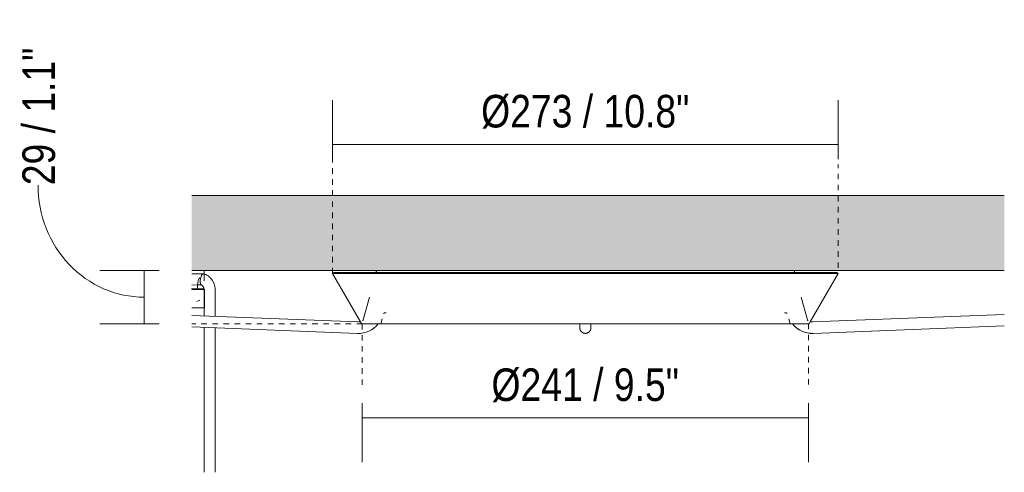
# Model space of a CAD drawing. Header units: millimetres. Extents: x 5395 to 9802, y 581 to 7363.
# Tile 10 of 12: x 8646 to 9178, y 1891 to 2136. Entities that reach past the tile are written whole.
import ezdxf

# ---------------------------------------------------------------- set-up
doc = ezdxf.new("R2010")
doc.units = ezdxf.units.MM
doc.linetypes.add('Dash', pattern=[6, 3, -3])
for name, color, linetype, lineweight in [('Cotas', 7, 'Continuous', 9), ('Cotas-8', 7, 'Continuous', 9), ('Lighthing Fixture Detail Wide Black', 7, 'Continuous', 20), ('Luminarias', 7, 'Continuous', 20), ('Techos', 7, 'Continuous', 9)]:
    doc.layers.add(name, color=color, linetype=linetype, lineweight=lineweight)
doc.layers.add('Lighthing Fixture Dim Grey Dash', color=7, linetype='Dash', lineweight=9, true_color=0xd2d2d2)
doc.styles.add('Arial Narrow_3', font='ARIALN.TTF', dxfattribs={"height": 17.6})
doc.dimstyles.new('FARO_-_2_2mm_Arial_Narrow_mm_Inch_Left_1', dxfattribs={"dimscale": 304.8, "dimtxt": 18.012385, "dimasz": 0, "dimexe": 0.07874, "dimexo": 0.0625, "dimgap": 0.013123, "dimtad": 1, "dimdec": 0, "dimzin": 0, "dimdsep": 46, "dimtxsty": 'Arial Narrow_3', "dimblk1": 'NONE', "dimblk2": 'NONE', "dimsah": 1, "dimcen": 0.09, "dimadec": 0, "dimazin": 0, "dimtfac": 1, "dimtdec": 4, "dimtix": 1, "dimtmove": 1, "dimatfit": 3, "dimfxl": 0.026247, "dimfxlon": 1, "dimtvp": 1, "dimtolj": 1, "dimtzin": 0, "dimarcsym": 2})
doc.dimstyles.new('FARO_-_2_2mm_Arial_Narrow_mm_Inch_Right_1', dxfattribs={"dimscale": 304.8, "dimtxt": 18.012385, "dimasz": 0, "dimexe": 0.07874, "dimexo": 0.0625, "dimgap": 0.013123, "dimtad": 1, "dimdec": 0, "dimzin": 0, "dimdsep": 46, "dimtxsty": 'Arial Narrow_3', "dimblk1": 'NONE', "dimblk2": 'NONE', "dimsah": 1, "dimcen": 0.09, "dimadec": 0, "dimazin": 0, "dimtfac": 1, "dimtdec": 4, "dimtix": 1, "dimtmove": 0, "dimatfit": 3, "dimfxl": 0.026247, "dimfxlon": 1, "dimtvp": 1, "dimtolj": 1, "dimtzin": 0, "dimarcsym": 2})

# ---------------------------------------------------------------- blocks, each defined once
blk = doc.blocks.new('64255-124-5L - 64314-44-5L SAMBA Black_ribbon beige pendant lamp ø450-5L-802894-Alzado_PDF FLORON')
at = {"layer": 'Luminarias', "lineweight": 9}
for p, q in [((7350.18, 1998.21), (7345.07, 1998.1)), ((7345.11, 2000), (7350.94, 2000)), ((7351.4, 1998.21), (7350.18, 1998.21)), ((7350.94, 2000), (7351.77, 2000)), ((7351.77, 1994.41), (7351.77, 2000)), ((7348.29, 1990), (7348.29, 1992.66)), ((7350.18, 1992.21), (7350.45, 1992.21)), ((7348.29, 1990), (7345.01, 1990)), ((7348.45, 1990), (7348.45, 1989.77)), ((7351.64, 1990), (7348.45, 1990)), ((7351.76, 1989.48), (7351.76, 1983.84)), ((7352.06, 1979.77), (7352.06, 1989.27)), ((7357.76, 1983.84), (7357.76, 1989.48)), ((7345.11, 1979.77), (7351.21, 1979.77)), ((7347.9, 1983.28), (7349.55, 1983.84)), ((7351.21, 1979.77), (7351.91, 1979.77)), ((7351.76, 1983.84), (7351.76, 1975.45)), ((7357.76, 1975.21), (7357.76, 1983.84)), ((7351.76, 1969.22), (7351.76, 1890.78)), ((7357.76, 1890.78), (7357.76, 1968.98))]:
    blk.add_line(p, q, dxfattribs=at)
at = {"layer": 'Luminarias', "lineweight": 9, "flags": 128}
for points in [[(7357.76, 1989.48), (7357.76, 1989.84), (7357.74, 1990.19), (7357.7, 1990.54), (7357.66, 1990.89), (7357.6, 1991.23), (7357.53, 1991.58), (7357.45, 1991.92), (7357.35, 1992.26), (7357.24, 1992.59), (7357.12, 1992.92), (7356.99, 1993.25), (7356.84, 1993.57), (7356.69, 1993.88), (7356.52, 1994.19), (7356.34, 1994.49), (7356.14, 1994.78), (7355.94, 1995.07), (7355.72, 1995.35), (7355.5, 1995.62), (7355.26, 1995.88), (7355.02, 1996.13), (7354.76, 1996.37), (7354.5, 1996.6), (7354.22, 1996.82), (7353.94, 1997.02), (7353.64, 1997.22), (7353.34, 1997.4), (7353.04, 1997.57), (7352.72, 1997.73), (7352.4, 1997.88), (7352.07, 1998.01), (7351.74, 1998.12), (7351.53, 1998.19)], [(7345.07, 1992.08), (7348.52, 1992.2), (7350.18, 1992.21)], [(7350.24, 1992.27), (7350.32, 1992.22), (7350.41, 1992.17), (7350.5, 1992.11), (7350.58, 1992.05), (7350.66, 1991.98), (7350.74, 1991.91), (7350.82, 1991.84), (7350.9, 1991.76), (7350.98, 1991.67), (7351.05, 1991.59), (7351.12, 1991.49), (7351.19, 1991.4), (7351.25, 1991.3), (7351.32, 1991.2), (7351.37, 1991.09), (7351.43, 1990.98), (7351.48, 1990.87), (7351.53, 1990.75), (7351.57, 1990.63), (7351.61, 1990.51), (7351.65, 1990.39), (7351.68, 1990.26), (7351.7, 1990.14), (7351.72, 1990.01), (7351.74, 1989.88), (7351.75, 1989.75), (7351.76, 1989.62), (7351.76, 1989.48)], [(7350.75, 1989.77), (7350.58, 1989.77), (7350.4, 1989.77), (7350.21, 1989.77), (7350.01, 1989.77), (7349.79, 1989.77), (7349.56, 1989.77), (7349.32, 1989.77), (7349.06, 1989.77), (7348.79, 1989.77), (7348.52, 1989.77), (7348.23, 1989.77), (7347.93, 1989.77), (7347.62, 1989.77), (7347.3, 1989.77), (7346.97, 1989.77), (7346.64, 1989.77), (7346.29, 1989.77), (7345.94, 1989.77), (7345.59, 1989.77), (7345.22, 1989.77), (7345.07, 1989.77)], [(7350.58, 1989.77), (7350.74, 1989.77), (7350.89, 1989.77), (7351.03, 1989.77), (7351.15, 1989.77), (7351.25, 1989.77), (7351.34, 1989.77), (7351.41, 1989.77), (7351.47, 1989.77), (7351.52, 1989.77), (7351.55, 1989.77), (7351.56, 1989.77), (7351.56, 1989.77)], [(7351.56, 1989.77), (7351.55, 1989.77), (7351.53, 1989.77), (7351.49, 1989.77), (7351.43, 1989.77), (7351.36, 1989.77), (7351.28, 1989.77), (7351.18, 1989.77), (7351.06, 1989.77), (7350.93, 1989.77), (7350.79, 1989.77), (7350.75, 1989.77)], [(7351.56, 1989.77), (7351.58, 1989.77), (7351.6, 1989.77), (7351.62, 1989.77), (7351.64, 1989.77), (7351.66, 1989.76), (7351.68, 1989.76), (7351.7, 1989.75), (7351.72, 1989.75), (7351.74, 1989.74), (7351.75, 1989.73), (7351.77, 1989.73), (7351.79, 1989.72), (7351.81, 1989.71), (7351.83, 1989.7), (7351.84, 1989.69), (7351.86, 1989.67), (7351.88, 1989.66), (7351.89, 1989.65), (7351.91, 1989.64), (7351.92, 1989.62), (7351.93, 1989.61), (7351.95, 1989.59), (7351.96, 1989.58), (7351.97, 1989.56), (7351.98, 1989.54), (7351.99, 1989.52), (7352, 1989.51), (7352.01, 1989.49), (7352.02, 1989.47), (7352.03, 1989.45), (7352.04, 1989.43), (7352.04, 1989.41), (7352.05, 1989.39), (7352.05, 1989.38), (7352.06, 1989.36), (7352.06, 1989.34), (7352.06, 1989.32), (7352.06, 1989.3), (7352.06, 1989.27), (7352.06, 1989.27)]]:
    blk.add_lwpolyline(points, dxfattribs=at)
at = {"layer": 'Luminarias', "lineweight": 9}
for points, knots in [([(7348.29, 1992.66), (7348.29, 1993), (7348.35, 1993.65), (7348.69, 1994.82), (7349.11, 1995.54), (7349.39, 1995.92)], [0, 0, 0, 0, 0.1428571, 0.2857143, 0.5380217, 0.5380217, 0.5380217, 0.5380217]), ([(7351.4, 1998.21), (7351.19, 1998.21), (7350.73, 1997.92), (7350.19, 1996.89), (7349.86, 1995.73), (7349.73, 1994.85), (7349.69, 1994.18), (7349.7, 1993.7), (7349.74, 1993.28), (7349.82, 1992.91), (7349.93, 1992.61), (7350.02, 1992.46), (7350.08, 1992.4)], [-1, -1, -1, -1, -0.8333333, -0.6666667, -0.5555556, -0.4444444, -0.3888889, -0.3333333, -0.2777778, -0.2222222, -0.1666667, -0.1111111, -0.1111111, -0.1111111, -0.1111111])]:
    blk.add_open_spline(points, degree=3, knots=knots, dxfattribs=at)
blk.add_open_spline([(7351.4, 1998.21), (7351.54, 1998.21), (7351.67, 1998.15), (7351.78, 1998.03)], degree=3, dxfattribs=at)
blk = doc.blocks.new('64314-1 cable   _Suspended_tensor - 64314 MAMBO_CONGA_SAMBA Black structure pendant lamp with tensioner-568983-Alzado_PDF FLORON')
at = {"layer": 'Luminarias'}
for p, q in [((7422.01, 1998.89), (7421.15, 1998.39)), ((7421.15, 1998.39), (7436.27, 1972.21)), ((7421.15, 1998.39), (7421.47, 1998.39)), ((7422.01, 1998.89), (7422.36, 1998.89)), ((7422.11, 1998.39), (7423.04, 1998.39)), ((7422.97, 1998.89), (7423.89, 1998.89)), ((7424.27, 1998.39), (7425.8, 1998.39)), ((7425.12, 1998.89), (7426.64, 1998.89)), ((7427.64, 1998.39), (7429.77, 1998.39)), ((7428.46, 1998.89), (7430.58, 1998.89)), ((7432.18, 1998.39), (7434.89, 1998.39)), ((7432.98, 1998.89), (7435.67, 1998.89)), ((7437.87, 1998.39), (7441.05, 1998.39)), ((7438.63, 1998.89), (7441.86, 1998.89)), ((7444.47, 1998.39), (7448.41, 1998.39)), ((7444.83, 1999.42), (7444.69, 1998.89)), ((7445.35, 1998.89), (7449.11, 1998.89)), ((7452.43, 1998.39), (7456.5, 1998.39)), ((7453.06, 1998.89), (7457.34, 1998.89)), ((7453.93, 1999), (7453.94, 1998.89)), ((7461.64, 1998.89), (7466.79, 1998.89)), ((7461.66, 1998.39), (7465.89, 1998.39)), ((7470.22, 1998.39), (7475.4, 1998.39)), ((7471.96, 1998.89), (7477.09, 1998.89)), ((7480.52, 1998.39), (7487.4, 1998.39)), ((7482.26, 1998.89), (7487.4, 1998.89)), ((7492.55, 1998.89), (7497.72, 1998.89)), ((7492.56, 1998.39), (7497.71, 1998.39)), ((7504.58, 1998.89), (7509.73, 1998.89)), ((7504.58, 1998.39), (7509.73, 1998.39)), ((7516.59, 1998.89), (7523.46, 1998.89)), ((7516.6, 1998.39), (7521.75, 1998.39)), ((7528.61, 1998.89), (7535.48, 1998.89)), ((7528.61, 1998.39), (7535.48, 1998.39)), ((7540.63, 1998.39), (7547.51, 1998.39)), ((7542.35, 1998.89), (7547.51, 1998.89)), ((7554.37, 1998.89), (7557.84, 1998.89)), ((7554.37, 1998.39), (7557.84, 1998.39)), ((7557.84, 1998.89), (7561.24, 1998.89)), ((7557.84, 1998.39), (7561.24, 1998.39)), ((7568.1, 1998.89), (7574.98, 1998.89)), ((7568.1, 1998.39), (7574.98, 1998.39)), ((7580.13, 1998.89), (7587, 1998.89)), ((7580.13, 1998.39), (7587, 1998.39)), ((7592.15, 1998.89), (7599.02, 1998.89)), ((7593.86, 1998.39), (7599.01, 1998.39)), ((7605.88, 1998.89), (7611.03, 1998.89)), ((7605.88, 1998.39), (7611.03, 1998.39)), ((7617.89, 1998.89), (7623.06, 1998.89)), ((7617.9, 1998.39), (7623.05, 1998.39)), ((7628.21, 1998.89), (7633.35, 1998.89)), ((7628.98, 1998.39), (7635.08, 1998.39)), ((7639.24, 1998.89), (7644.32, 1998.89)), ((7640.21, 1998.39), (7645.39, 1998.39)), ((7648.82, 1998.89), (7653.97, 1998.89)), ((7649.79, 1998.39), (7654.5, 1998.39)), ((7658.34, 1998.89), (7662.55, 1998.89)), ((7659.11, 1998.39), (7663.25, 1998.39)), ((7661.73, 1998.89), (7661.75, 1999)), ((7666.57, 1998.89), (7670.33, 1998.89)), ((7667.27, 1998.39), (7671.14, 1998.39)), ((7670.99, 1998.89), (7670.85, 1999.42)), ((7673.82, 1998.89), (7677.05, 1998.89)), ((7674.57, 1998.39), (7677.81, 1998.39)), ((7679.41, 1972.21), (7694.53, 1998.39)), ((7680.01, 1998.89), (7682.7, 1998.89)), ((7680.79, 1998.39), (7683.5, 1998.39)), ((7685.1, 1998.89), (7687.22, 1998.89)), ((7685.91, 1998.39), (7688.04, 1998.39)), ((7689.04, 1998.89), (7690.56, 1998.89)), ((7689.88, 1998.39), (7691.41, 1998.39)), ((7691.79, 1998.89), (7692.71, 1998.89)), ((7692.64, 1998.39), (7693.57, 1998.39)), ((7693.32, 1998.89), (7693.67, 1998.89)), ((7694.53, 1998.39), (7693.67, 1998.89)), ((7694.21, 1998.39), (7694.53, 1998.39)), ((7441.1, 1985.5), (7437.81, 1973.22)), ((7677.87, 1973.22), (7674.56, 1985.58)), ((7449.67, 1977.09), (7449.93, 1977.09)), ((7447.95, 1973.78), (7447.23, 1971.07)), ((7457, 1971.07), (7464.3, 1971.07)), ((7465.16, 1971.07), (7465.09, 1971.07)), ((7482.13, 1971.07), (7514.73, 1971.07)), ((7520.06, 1971.07), (7519.99, 1971.07)), ((7530.54, 1971.07), (7539, 1971.07)), ((7554.84, 1971.07), (7554.84, 1969.23)), ((7554.84, 1969.23), (7554.84, 1969.02)), ((7557.8, 1971.07), (7557.84, 1971.07)), ((7560.84, 1969.23), (7560.84, 1971.07)), ((7560.84, 1969.02), (7560.84, 1969.23)), ((7576.65, 1971.07), (7596.55, 1971.07)), ((7605.89, 1971.07), (7605.84, 1971.07)), ((7623.33, 1971.07), (7633.55, 1971.07)), ((7651.38, 1971.07), (7668.45, 1971.07)), ((7668.45, 1971.07), (7667.73, 1973.78))]:
    blk.add_line(p, q, dxfattribs=at)
at = {"layer": 'Luminarias', "flags": 128}
for points in [[(7444.83, 1999.42), (7444.84, 1999.45), (7444.85, 1999.48), (7444.86, 1999.51), (7444.87, 1999.54), (7444.89, 1999.57), (7444.9, 1999.6), (7444.92, 1999.62), (7444.93, 1999.65), (7444.95, 1999.67), (7444.97, 1999.7), (7444.99, 1999.72), (7445.01, 1999.75), (7445.03, 1999.77), (7445.05, 1999.79), (7445.08, 1999.81), (7445.1, 1999.83), (7445.13, 1999.85), (7445.15, 1999.87), (7445.18, 1999.89), (7445.2, 1999.9), (7445.23, 1999.92), (7445.26, 1999.93), (7445.29, 1999.94), (7445.32, 1999.95), (7445.35, 1999.96), (7445.38, 1999.97), (7445.41, 1999.98), (7445.44, 1999.99), (7445.47, 1999.99), (7445.5, 2000), (7445.53, 2000), (7445.56, 2000), (7445.58, 2000)], [(7502.02, 1999.99), (7502.05, 2000), (7502.07, 2000), (7502.09, 2000)], [(7613.59, 2000), (7613.61, 2000), (7613.63, 2000), (7613.66, 1999.99)], [(7670.1, 2000), (7670.13, 2000), (7670.16, 2000), (7670.19, 1999.99), (7670.22, 1999.99), (7670.25, 1999.98), (7670.28, 1999.98), (7670.31, 1999.97), (7670.34, 1999.96), (7670.37, 1999.95), (7670.4, 1999.94), (7670.43, 1999.93), (7670.46, 1999.91), (7670.48, 1999.9), (7670.51, 1999.88), (7670.54, 1999.86), (7670.56, 1999.85), (7670.59, 1999.83), (7670.61, 1999.81), (7670.63, 1999.79), (7670.66, 1999.76), (7670.68, 1999.74), (7670.7, 1999.72), (7670.72, 1999.69), (7670.73, 1999.67), (7670.75, 1999.64), (7670.77, 1999.61), (7670.78, 1999.59), (7670.8, 1999.56), (7670.81, 1999.53), (7670.82, 1999.5), (7670.83, 1999.47), (7670.84, 1999.44), (7670.85, 1999.42)], [(7448.82, 1976.71), (7448.84, 1976.74), (7448.87, 1976.77), (7448.9, 1976.8), (7448.92, 1976.83), (7448.95, 1976.86), (7448.98, 1976.88), (7449.01, 1976.9), (7449.05, 1976.93), (7449.08, 1976.95), (7449.11, 1976.97), (7449.15, 1976.98), (7449.18, 1977), (7449.22, 1977.02), (7449.25, 1977.03), (7449.29, 1977.04), (7449.33, 1977.05), (7449.37, 1977.06), (7449.4, 1977.07), (7449.44, 1977.08), (7449.48, 1977.08), (7449.52, 1977.09), (7449.56, 1977.09)], [(7450.15, 1977.09), (7449.79, 1977.09), (7449.61, 1977.09)], [(7666.01, 1977.09), (7665.75, 1977.09), (7665.52, 1977.09)], [(7665.77, 1977.09), (7665.89, 1977.09), (7666.07, 1977.09)], [(7666.13, 1977.09), (7666.17, 1977.09), (7666.21, 1977.08), (7666.25, 1977.08), (7666.29, 1977.07), (7666.32, 1977.06), (7666.36, 1977.05), (7666.4, 1977.04), (7666.44, 1977.03), (7666.47, 1977.01), (7666.51, 1977), (7666.54, 1976.98), (7666.58, 1976.96), (7666.61, 1976.94), (7666.64, 1976.92), (7666.67, 1976.9), (7666.7, 1976.87), (7666.73, 1976.85), (7666.76, 1976.82), (7666.79, 1976.79), (7666.82, 1976.77), (7666.84, 1976.74), (7666.87, 1976.71)], [(7437.43, 1971.07), (7437.39, 1971.08), (7437.35, 1971.08), (7437.31, 1971.09), (7437.27, 1971.1), (7437.23, 1971.11), (7437.19, 1971.12), (7437.16, 1971.13), (7437.12, 1971.15), (7437.08, 1971.16), (7437.05, 1971.18), (7437.01, 1971.2), (7436.98, 1971.22), (7436.94, 1971.24), (7436.91, 1971.27), (7436.88, 1971.29), (7436.85, 1971.32), (7436.82, 1971.34), (7436.79, 1971.37), (7436.77, 1971.4), (7436.74, 1971.43)], [(7437.34, 1972.86), (7437.36, 1972.86), (7437.38, 1972.86), (7437.4, 1972.86), (7437.41, 1972.86), (7437.43, 1972.87), (7437.45, 1972.87), (7437.47, 1972.87), (7437.49, 1972.88), (7437.51, 1972.89), (7437.53, 1972.89), (7437.55, 1972.9), (7437.56, 1972.91), (7437.58, 1972.92), (7437.6, 1972.93), (7437.61, 1972.94), (7437.63, 1972.95), (7437.64, 1972.96), (7437.66, 1972.98), (7437.67, 1972.99), (7437.69, 1973), (7437.7, 1973.02), (7437.71, 1973.03), (7437.73, 1973.05), (7437.74, 1973.06), (7437.75, 1973.08), (7437.76, 1973.1), (7437.77, 1973.11), (7437.78, 1973.13), (7437.79, 1973.15), (7437.79, 1973.17), (7437.8, 1973.19), (7437.81, 1973.2), (7437.81, 1973.22)], [(7445.83, 1971.07), (7447, 1971.07), (7448.97, 1971.07), (7451.1, 1971.07), (7453.41, 1971.07), (7455.89, 1971.07), (7458.52, 1971.07), (7461.32, 1971.07), (7464.27, 1971.07), (7467.37, 1971.07), (7470.62, 1971.07), (7474, 1971.07), (7477.52, 1971.07), (7481.17, 1971.07), (7484.94, 1971.07), (7488.83, 1971.07), (7492.82, 1971.07), (7496.92, 1971.07), (7501.12, 1971.07), (7505.41, 1971.07), (7509.79, 1971.07), (7514.24, 1971.07), (7518.76, 1971.07), (7523.34, 1971.07), (7527.98, 1971.07), (7532.66, 1971.07), (7537.39, 1971.07), (7542.15, 1971.07), (7546.93, 1971.07), (7551.73, 1971.07), (7556.54, 1971.07), (7557.84, 1971.07)], [(7554.84, 1971.07), (7554.84, 1970.83), (7554.84, 1970.6), (7554.84, 1970.38), (7554.84, 1970.17), (7554.84, 1969.98), (7554.84, 1969.81), (7554.84, 1969.65), (7554.84, 1969.51), (7554.84, 1969.38), (7554.84, 1969.27), (7554.84, 1969.18), (7554.84, 1969.1), (7554.84, 1969.04), (7554.84, 1969), (7554.84, 1968.98), (7554.84, 1968.97)], [(7554.84, 1968.97), (7554.84, 1968.98), (7554.84, 1969), (7554.84, 1969.02)], [(7557.84, 1971.07), (7562.65, 1971.07), (7567.46, 1971.07), (7572.25, 1971.07), (7577.01, 1971.07), (7581.75, 1971.07), (7586.44, 1971.07), (7591.09, 1971.07), (7595.69, 1971.07), (7600.23, 1971.07), (7604.7, 1971.07), (7609.09, 1971.07), (7613.41, 1971.07), (7617.63, 1971.07), (7621.76, 1971.07), (7625.79, 1971.07), (7629.7, 1971.07), (7633.51, 1971.07), (7637.19, 1971.07), (7640.74, 1971.07), (7644.16, 1971.07), (7647.45, 1971.07), (7650.59, 1971.07), (7653.58, 1971.07), (7656.42, 1971.07), (7659.1, 1971.07), (7661.62, 1971.07), (7663.97, 1971.07), (7666.15, 1971.07), (7668.16, 1971.07), (7669.85, 1971.07)], [(7560.84, 1968.97), (7560.84, 1968.98), (7560.84, 1969), (7560.84, 1969.05), (7560.84, 1969.11), (7560.84, 1969.18), (7560.84, 1969.28), (7560.84, 1969.39), (7560.84, 1969.52), (7560.84, 1969.66), (7560.84, 1969.82), (7560.84, 1970), (7560.84, 1970.19), (7560.84, 1970.39), (7560.84, 1970.61), (7560.84, 1970.85), (7560.84, 1971.07)], [(7560.84, 1969.02), (7560.84, 1968.98), (7560.84, 1968.97), (7560.84, 1968.97)], [(7669.85, 1971.07), (7668.67, 1971.07), (7668.45, 1971.07)], [(7677.87, 1973.22), (7677.88, 1973.2), (7677.88, 1973.18), (7677.89, 1973.16), (7677.9, 1973.14), (7677.91, 1973.13), (7677.91, 1973.11), (7677.92, 1973.09), (7677.93, 1973.08), (7677.95, 1973.06), (7677.96, 1973.04), (7677.97, 1973.03), (7677.98, 1973.01), (7678, 1973), (7678.01, 1972.99), (7678.02, 1972.97), (7678.04, 1972.96), (7678.06, 1972.95), (7678.07, 1972.94), (7678.09, 1972.93), (7678.1, 1972.92), (7678.12, 1972.91), (7678.14, 1972.9), (7678.16, 1972.89), (7678.18, 1972.88), (7678.19, 1972.88), (7678.21, 1972.87), (7678.23, 1972.87), (7678.25, 1972.86), (7678.27, 1972.86), (7678.29, 1972.86), (7678.31, 1972.86), (7678.33, 1972.86), (7678.34, 1972.86)], [(7678.94, 1971.44), (7678.92, 1971.4), (7678.89, 1971.38), (7678.86, 1971.35), (7678.83, 1971.32), (7678.8, 1971.29), (7678.77, 1971.27), (7678.74, 1971.25), (7678.71, 1971.22), (7678.67, 1971.2), (7678.64, 1971.18), (7678.6, 1971.17), (7678.57, 1971.15), (7678.53, 1971.14), (7678.49, 1971.12), (7678.46, 1971.11), (7678.42, 1971.1), (7678.38, 1971.09), (7678.34, 1971.08), (7678.3, 1971.08), (7678.26, 1971.07)], [(7557.84, 1965.97), (7557.72, 1965.97), (7557.6, 1965.98), (7557.48, 1965.99), (7557.36, 1966.01), (7557.24, 1966.03), (7557.13, 1966.06), (7557.01, 1966.09), (7556.9, 1966.12), (7556.78, 1966.16), (7556.67, 1966.21), (7556.56, 1966.25), (7556.45, 1966.31), (7556.35, 1966.37), (7556.25, 1966.43), (7556.15, 1966.49), (7556.05, 1966.56), (7555.95, 1966.64), (7555.86, 1966.71), (7555.77, 1966.79), (7555.69, 1966.88), (7555.61, 1966.97), (7555.53, 1967.06), (7555.45, 1967.15), (7555.38, 1967.25), (7555.32, 1967.35), (7555.25, 1967.45), (7555.19, 1967.56), (7555.14, 1967.66), (7555.09, 1967.77), (7555.04, 1967.88), (7555, 1967.99), (7554.97, 1968.11), (7554.93, 1968.22), (7554.91, 1968.34), (7554.88, 1968.46), (7554.87, 1968.58), (7554.85, 1968.7), (7554.84, 1968.82), (7554.84, 1968.94), (7554.84, 1968.97)], [(7560.84, 1968.97), (7560.84, 1968.85), (7560.83, 1968.73), (7560.82, 1968.61), (7560.8, 1968.49), (7560.78, 1968.37), (7560.75, 1968.26), (7560.72, 1968.14), (7560.69, 1968.03), (7560.65, 1967.91), (7560.6, 1967.8), (7560.55, 1967.69), (7560.5, 1967.58), (7560.44, 1967.48), (7560.38, 1967.38), (7560.32, 1967.28), (7560.25, 1967.18), (7560.17, 1967.08), (7560.1, 1966.99), (7560.01, 1966.9), (7559.93, 1966.82), (7559.84, 1966.74), (7559.75, 1966.66), (7559.66, 1966.58), (7559.56, 1966.51), (7559.46, 1966.44), (7559.36, 1966.38), (7559.25, 1966.32), (7559.15, 1966.27), (7559.04, 1966.22), (7558.93, 1966.17), (7558.81, 1966.13), (7558.7, 1966.1), (7558.58, 1966.06), (7558.47, 1966.04), (7558.35, 1966.01), (7558.23, 1965.99), (7558.11, 1965.98), (7557.99, 1965.97), (7557.87, 1965.97), (7557.84, 1965.97)]]:
    blk.add_lwpolyline(points, dxfattribs=at)
at = {"layer": 'Luminarias'}
for centre, major_axis, ratio, start_param, end_param in [((7557.84, 1969.23), (-3, 0), 0.999241, 0, 0.036829), ((7557.84, 1969.23), (3, 0), 0.99562, 3.141593, 3.178555), ((7557.84, 1969.23), (3, 0), 0.99562, 3.141593, 3.178555), ((7557.84, 1969.13), (3, 0), 0.99562, 3.141593, 3.178555), ((7557.84, 1969.23), (3, 0), 0.999241, 6.246357, 6.283185), ((7557.84, 1969.23), (3, 0), 0.99562, 6.246223, 6.283185), ((7557.84, 1969.23), (3, 0), 0.99562, 6.246223, 6.283185), ((7557.84, 1969.13), (3, 0), 0.99562, 6.246223, 6.283185), ((7557.84, 1969.13), (3, 0), 0.99562, 3.403392, 3.443058), ((7557.84, 1969.13), (3, 0), 0.99562, 5.98172, 6.021386)]:
    blk.add_ellipse(centre, major_axis=major_axis, ratio=ratio, start_param=start_param, end_param=end_param, dxfattribs=at)
blk = doc.blocks.new('64314-1 cable   _Suspended_tensor - 64314 MAMBO_CONGA_SAMBA Black structure pendant lamp with tensioner-570366-Alzado_PDF FLORON')
at = {"layer": 'Luminarias'}
for p, q in [((7422.01, 1998.89), (7421.15, 1998.39)), ((7421.15, 1998.39), (7436.27, 1972.21)), ((7421.15, 1998.39), (7421.19, 1998.39)), ((7421.49, 1998.39), (7422.11, 1998.39)), ((7422.01, 1998.89), (7422.05, 1998.89)), ((7422.36, 1998.89), (7422.97, 1998.89)), ((7423.04, 1998.39), (7424.27, 1998.39)), ((7423.89, 1998.89), (7425.12, 1998.89)), ((7425.8, 1998.39), (7427.64, 1998.39)), ((7426.64, 1998.89), (7428.46, 1998.89)), ((7429.76, 1998.39), (7432.18, 1998.39)), ((7430.58, 1998.89), (7432.98, 1998.89)), ((7434.88, 1998.39), (7437.87, 1998.39)), ((7435.66, 1998.89), (7438.63, 1998.89)), ((7441.04, 1998.39), (7444.48, 1998.39)), ((7441.86, 1998.89), (7445.36, 1998.89)), ((7444.83, 1999.42), (7444.69, 1998.89)), ((7448.41, 1998.39), (7452.43, 1998.39)), ((7449.1, 1998.89), (7453.06, 1998.89)), ((7453.93, 1999), (7453.94, 1998.89)), ((7456.49, 1998.39), (7461.64, 1998.39)), ((7457.33, 1998.89), (7461.65, 1998.89)), ((7465.89, 1998.39), (7470.25, 1998.39)), ((7466.81, 1998.89), (7471.94, 1998.89)), ((7475.37, 1998.39), (7480.55, 1998.39)), ((7477.11, 1998.89), (7482.25, 1998.89)), ((7487.41, 1998.89), (7492.56, 1998.89)), ((7487.41, 1998.39), (7492.55, 1998.39)), ((7497.7, 1998.89), (7504.57, 1998.89)), ((7497.7, 1998.39), (7504.57, 1998.39)), ((7509.72, 1998.89), (7516.6, 1998.89)), ((7509.72, 1998.39), (7516.59, 1998.39)), ((7521.74, 1998.89), (7528.62, 1998.89)), ((7521.74, 1998.39), (7528.62, 1998.39)), ((7535.48, 1998.89), (7542.35, 1998.89)), ((7535.48, 1998.39), (7542.35, 1998.39)), ((7547.5, 1998.89), (7554.37, 1998.89)), ((7547.5, 1998.39), (7554.37, 1998.39)), ((7561.24, 1998.89), (7568.11, 1998.89)), ((7561.24, 1998.39), (7568.11, 1998.39)), ((7573.26, 1998.89), (7580.13, 1998.89)), ((7573.26, 1998.39), (7580.13, 1998.39)), ((7586.99, 1998.89), (7593.87, 1998.89)), ((7586.99, 1998.39), (7593.87, 1998.39)), ((7599.01, 1998.89), (7605.89, 1998.89)), ((7599.02, 1998.39), (7605.89, 1998.39)), ((7611.04, 1998.89), (7617.91, 1998.89)), ((7611.04, 1998.39), (7617.91, 1998.39)), ((7623.05, 1998.89), (7628.2, 1998.89)), ((7623.06, 1998.39), (7628.99, 1998.39)), ((7633.36, 1998.89), (7639.24, 1998.89)), ((7635.06, 1998.39), (7640.23, 1998.39)), ((7644.32, 1998.89), (7648.8, 1998.89)), ((7645.36, 1998.39), (7649.79, 1998.39)), ((7653.96, 1998.89), (7658.35, 1998.89)), ((7654.5, 1998.39), (7659.12, 1998.39)), ((7661.73, 1998.89), (7661.75, 1999)), ((7662.55, 1998.89), (7666.58, 1998.89)), ((7663.25, 1998.39), (7667.27, 1998.39)), ((7670.32, 1998.89), (7673.82, 1998.89)), ((7670.99, 1998.89), (7670.85, 1999.42)), ((7671.13, 1998.39), (7674.57, 1998.39)), ((7677.05, 1998.89), (7680.02, 1998.89)), ((7677.81, 1998.39), (7680.79, 1998.39)), ((7679.41, 1972.21), (7694.53, 1998.39)), ((7682.7, 1998.89), (7685.1, 1998.89)), ((7683.5, 1998.39), (7685.92, 1998.39)), ((7687.22, 1998.89), (7688.17, 1998.89)), ((7688.04, 1998.39), (7689.88, 1998.39)), ((7688.2, 1998.89), (7689.04, 1998.89)), ((7690.56, 1998.89), (7691.79, 1998.89)), ((7691.41, 1998.39), (7692.64, 1998.39)), ((7692.71, 1998.89), (7693.32, 1998.89)), ((7693.57, 1998.39), (7694.19, 1998.39)), ((7693.63, 1998.89), (7693.67, 1998.89)), ((7694.53, 1998.39), (7693.67, 1998.89)), ((7694.49, 1998.39), (7694.53, 1998.39)), ((7441.1, 1985.5), (7437.81, 1973.22)), ((7677.87, 1973.22), (7674.56, 1985.58)), ((7449.67, 1977.09), (7449.93, 1977.09)), ((7447.95, 1973.78), (7447.23, 1971.07)), ((7457, 1971.07), (7464.3, 1971.07)), ((7482.13, 1971.07), (7514.73, 1971.07)), ((7516.67, 1971.07), (7516.63, 1971.07)), ((7530.54, 1971.07), (7539, 1971.07)), ((7554.37, 1971.07), (7554.33, 1971.07)), ((7557.8, 1971.07), (7557.84, 1971.07)), ((7576.65, 1971.07), (7596.55, 1971.07)), ((7605.89, 1971.07), (7605.84, 1971.07)), ((7623.33, 1971.07), (7633.55, 1971.07)), ((7651.38, 1971.07), (7668.45, 1971.07)), ((7668.45, 1971.07), (7667.73, 1973.78)), ((7671.16, 1969.73), (7671.56, 1969.36)), ((7679.32, 1972.08), (7679.18, 1972.1)), ((7672.87, 1968.35), (7673.33, 1968.05)), ((7673.81, 1967.77), (7673.95, 1967.69)), ((7675.8, 1966.84), (7676.32, 1966.66)), ((7676.85, 1966.5), (7676.94, 1966.47))]:
    blk.add_line(p, q, dxfattribs=at)
at = {"layer": 'Luminarias', "flags": 128}
for points in [[(7444.83, 1999.42), (7444.84, 1999.45), (7444.85, 1999.48), (7444.86, 1999.51), (7444.87, 1999.54), (7444.89, 1999.57), (7444.9, 1999.6), (7444.92, 1999.62), (7444.93, 1999.65), (7444.95, 1999.67), (7444.97, 1999.7), (7444.99, 1999.72), (7445.01, 1999.75), (7445.03, 1999.77), (7445.05, 1999.79), (7445.08, 1999.81), (7445.1, 1999.83), (7445.13, 1999.85), (7445.15, 1999.87), (7445.18, 1999.89), (7445.2, 1999.9), (7445.23, 1999.92), (7445.26, 1999.93), (7445.29, 1999.94), (7445.32, 1999.95), (7445.35, 1999.96), (7445.38, 1999.97), (7445.41, 1999.98), (7445.44, 1999.99), (7445.47, 1999.99), (7445.5, 2000), (7445.53, 2000), (7445.56, 2000), (7445.58, 2000)], [(7670.1, 2000), (7670.13, 2000), (7670.16, 2000), (7670.19, 1999.99), (7670.22, 1999.99), (7670.25, 1999.98), (7670.28, 1999.98), (7670.31, 1999.97), (7670.34, 1999.96), (7670.37, 1999.95), (7670.4, 1999.94), (7670.43, 1999.93), (7670.46, 1999.91), (7670.48, 1999.9), (7670.51, 1999.88), (7670.54, 1999.86), (7670.56, 1999.85), (7670.59, 1999.83), (7670.61, 1999.81), (7670.63, 1999.79), (7670.66, 1999.76), (7670.68, 1999.74), (7670.7, 1999.72), (7670.72, 1999.69), (7670.73, 1999.67), (7670.75, 1999.64), (7670.77, 1999.61), (7670.78, 1999.59), (7670.8, 1999.56), (7670.81, 1999.53), (7670.82, 1999.5), (7670.83, 1999.47), (7670.84, 1999.44), (7670.85, 1999.42)], [(7448.82, 1976.71), (7448.84, 1976.74), (7448.87, 1976.77), (7448.9, 1976.8), (7448.92, 1976.83), (7448.95, 1976.86), (7448.98, 1976.88), (7449.01, 1976.9), (7449.05, 1976.93), (7449.08, 1976.95), (7449.11, 1976.97), (7449.15, 1976.98), (7449.18, 1977), (7449.22, 1977.02), (7449.25, 1977.03), (7449.29, 1977.04), (7449.33, 1977.05), (7449.37, 1977.06), (7449.4, 1977.07), (7449.44, 1977.08), (7449.48, 1977.08), (7449.52, 1977.09), (7449.56, 1977.09), (7449.59, 1977.09)], [(7450.13, 1977.09), (7450.03, 1977.09), (7449.73, 1977.09), (7449.59, 1977.09), (7449.59, 1977.09)], [(7666.09, 1977.09), (7666.01, 1977.09), (7665.75, 1977.09), (7665.52, 1977.09)], [(7665.75, 1977.09), (7665.95, 1977.09), (7666.09, 1977.09), (7666.09, 1977.09)], [(7666.09, 1977.09), (7666.13, 1977.09), (7666.17, 1977.09), (7666.21, 1977.08), (7666.25, 1977.08), (7666.29, 1977.07), (7666.32, 1977.06), (7666.36, 1977.05), (7666.4, 1977.04), (7666.44, 1977.03), (7666.47, 1977.01), (7666.51, 1977), (7666.54, 1976.98), (7666.58, 1976.96), (7666.61, 1976.94), (7666.64, 1976.92), (7666.67, 1976.9), (7666.7, 1976.87), (7666.73, 1976.85), (7666.76, 1976.82), (7666.79, 1976.79), (7666.82, 1976.77), (7666.84, 1976.74), (7666.87, 1976.71)], [(7437.43, 1971.07), (7437.39, 1971.08), (7437.35, 1971.08), (7437.31, 1971.09), (7437.27, 1971.1), (7437.23, 1971.11), (7437.19, 1971.12), (7437.16, 1971.13), (7437.12, 1971.15), (7437.08, 1971.16), (7437.05, 1971.18), (7437.01, 1971.2), (7436.98, 1971.22), (7436.94, 1971.24), (7436.91, 1971.27), (7436.88, 1971.29), (7436.85, 1971.32), (7436.82, 1971.34), (7436.79, 1971.37), (7436.77, 1971.4), (7436.74, 1971.43)], [(7437.34, 1972.86), (7437.36, 1972.86), (7437.38, 1972.86), (7437.4, 1972.86), (7437.41, 1972.86), (7437.43, 1972.87), (7437.45, 1972.87), (7437.47, 1972.87), (7437.49, 1972.88), (7437.51, 1972.89), (7437.53, 1972.89), (7437.55, 1972.9), (7437.56, 1972.91), (7437.58, 1972.92), (7437.6, 1972.93), (7437.61, 1972.94), (7437.63, 1972.95), (7437.64, 1972.96), (7437.66, 1972.98), (7437.67, 1972.99), (7437.69, 1973), (7437.7, 1973.02), (7437.71, 1973.03), (7437.73, 1973.05), (7437.74, 1973.06), (7437.75, 1973.08), (7437.76, 1973.1), (7437.77, 1973.11), (7437.78, 1973.13), (7437.79, 1973.15), (7437.79, 1973.17), (7437.8, 1973.19), (7437.81, 1973.2), (7437.81, 1973.22)], [(7445.83, 1971.07), (7447, 1971.07), (7448.97, 1971.07), (7451.1, 1971.07), (7453.41, 1971.07), (7455.89, 1971.07), (7458.52, 1971.07), (7461.32, 1971.07), (7464.27, 1971.07), (7467.37, 1971.07), (7470.62, 1971.07), (7474, 1971.07), (7477.52, 1971.07), (7481.17, 1971.07), (7484.94, 1971.07), (7488.83, 1971.07), (7492.82, 1971.07), (7496.92, 1971.07), (7501.12, 1971.07), (7505.41, 1971.07), (7509.79, 1971.07), (7514.24, 1971.07), (7518.76, 1971.07), (7523.34, 1971.07), (7527.98, 1971.07), (7532.66, 1971.07), (7537.39, 1971.07), (7542.15, 1971.07), (7546.93, 1971.07), (7551.73, 1971.07), (7556.54, 1971.07), (7561.35, 1971.07), (7566.16, 1971.07), (7570.95, 1971.07), (7575.73, 1971.07), (7580.47, 1971.07), (7585.18, 1971.07), (7589.84, 1971.07), (7594.46, 1971.07), (7599.01, 1971.07), (7603.5, 1971.07), (7607.92, 1971.07), (7612.25, 1971.07), (7616.5, 1971.07), (7620.66, 1971.07), (7624.71, 1971.07), (7628.66, 1971.07), (7632.49, 1971.07), (7636.2, 1971.07), (7639.79, 1971.07), (7643.25, 1971.07), (7646.57, 1971.07), (7649.75, 1971.07), (7652.79, 1971.07), (7655.67, 1971.07), (7658.39, 1971.07), (7660.95, 1971.07), (7663.35, 1971.07), (7665.58, 1971.07), (7667.64, 1971.07), (7669.52, 1971.07), (7669.85, 1971.07)], [(7669.85, 1971.07), (7668.67, 1971.07), (7668.45, 1971.07)], [(7670.03, 1970.94), (7670.39, 1970.52), (7670.76, 1970.12)], [(7677.87, 1973.22), (7677.88, 1973.2), (7677.88, 1973.18), (7677.89, 1973.16), (7677.9, 1973.14), (7677.91, 1973.13), (7677.91, 1973.11), (7677.92, 1973.09), (7677.93, 1973.08), (7677.95, 1973.06), (7677.96, 1973.04), (7677.97, 1973.03), (7677.98, 1973.01), (7678, 1973), (7678.01, 1972.99), (7678.02, 1972.97), (7678.04, 1972.96), (7678.06, 1972.95), (7678.07, 1972.94), (7678.09, 1972.93), (7678.1, 1972.92), (7678.12, 1972.91), (7678.14, 1972.9), (7678.16, 1972.89), (7678.18, 1972.88), (7678.19, 1972.88), (7678.21, 1972.87), (7678.23, 1972.87), (7678.25, 1972.86), (7678.27, 1972.86), (7678.29, 1972.86), (7678.31, 1972.86), (7678.33, 1972.86), (7678.34, 1972.86)], [(7678.94, 1971.44), (7678.92, 1971.4), (7678.89, 1971.38), (7678.86, 1971.35), (7678.83, 1971.32), (7678.8, 1971.29), (7678.77, 1971.27), (7678.74, 1971.25), (7678.71, 1971.22), (7678.67, 1971.2), (7678.64, 1971.18), (7678.6, 1971.17), (7678.57, 1971.15), (7678.53, 1971.14), (7678.49, 1971.12), (7678.46, 1971.11), (7678.42, 1971.1), (7678.38, 1971.09), (7678.34, 1971.08), (7678.3, 1971.08), (7678.26, 1971.07)], [(7678.71, 1966.1), (7679, 1966.06), (7679.55, 1966.01), (7680.1, 1965.98), (7680.65, 1965.97)]]:
    blk.add_lwpolyline(points, dxfattribs=at)
blk = doc.blocks.new('DIMBLOCK9-Alzado_PDF FLORON')
at = {"layer": 'Cotas-8', "color": 251, "true_color": 0x5b5b5b}
for p, q in [((8815.29, 2060.22), (8815.29, 2092.22)), ((9088.66, 2060.22), (9088.66, 2092.22)), ((8815.29, 2068.22), (9088.66, 2068.22)), ((8815.29, 2068.22), (8815.29, 2060.22)), ((9088.66, 2068.22), (9088.66, 2060.22))]:
    blk.add_line(p, q, dxfattribs=at)
at = {"layer": 'Cotas-8', "color": 0, "insert": (8895.65, 2094.97), "char_height": 17.6, "width": 135.1787, "attachment_point": 1, "line_spacing_factor": 0.974696, "style": 'Arial Narrow_3'}
blk.add_mtext('Ø273 / 10.8"', dxfattribs=at)
blk = doc.blocks.new('_None')
blk = doc.blocks.new('DIMBLOCK10-Alzado_PDF FLORON')
at = {"layer": 'Cotas-8', "color": 251, "true_color": 0x5b5b5b}
for p, q in [((8831.38, 1928.23), (8831.38, 1896.23)), ((8831.38, 1920.23), (8831.38, 1928.23)), ((9072.57, 1928.23), (9072.57, 1896.23)), ((9072.57, 1920.23), (9072.57, 1928.23)), ((8831.38, 1920.23), (9072.57, 1920.23))]:
    blk.add_line(p, q, dxfattribs=at)
at = {"layer": 'Cotas-8', "color": 0, "insert": (8901.23, 1946.98), "char_height": 17.6, "width": 121.798, "attachment_point": 1, "line_spacing_factor": 0.974696, "style": 'Arial Narrow_3'}
blk.add_mtext('Ø241 / 9.5"', dxfattribs=at)
blk = doc.blocks.new('DIMBLOCK11-Alzado_PDF FLORON')
at = {"layer": 'Cotas-8', "color": 251, "true_color": 0x5b5b5b}
for p, q in [((8721.54, 2000), (8689.54, 2000)), ((8713.54, 2000), (8713.54, 1971.07)), ((8713.54, 2000), (8721.54, 2000)), ((8721.54, 1971.07), (8689.54, 1971.07)), ((8713.54, 1971.07), (8721.54, 1971.07))]:
    blk.add_line(p, q, dxfattribs=at)
blk.add_ellipse((8713.54, 2046.13), major_axis=(0, 60.6), ratio=0.9469, start_param=1.570796, end_param=3.141593, dxfattribs=at)
at = {"layer": 'Cotas-8', "color": 0, "insert": (8647.71, 2046.13), "char_height": 17.6, "width": 89.5473, "attachment_point": 1, "rotation": 90, "line_spacing_factor": 0.974696, "style": 'Arial Narrow_3'}
blk.add_mtext('29 / 1.1"', dxfattribs=at)

msp = doc.modelspace()

# ---------------------------------------------------------------- hatches: boundary and pattern name
at = {"layer": 'Techos', "true_color": 0xe8e8e8}
msp.add_hatch(color=254, dxfattribs=at).paths.add_polyline_path([(8941.65, 2000), (9178.4, 2000), (9178.4, 2040.5), (8739.2, 2040.5), (8739.26, 2000), (8939.93, 2000)])

# ---------------------------------------------------------------- linework, layer by layer
at = {"layer": 'Lighthing Fixture Detail Wide Black'}
for p, q in [((8739.2, 1975.71), (8829.01, 1972.14)), ((9178.4, 1976.26), (9074.94, 1972.14)), ((8828.76, 1965.92), (8739.2, 1969.49)), ((8830.42, 1972.21), (8831.08, 1971.07)), ((8831.08, 1971.07), (8839.97, 1971.07)), ((9072.87, 1971.07), (9063.98, 1971.07)), ((9073.53, 1972.21), (9072.87, 1971.07)), ((9075.18, 1965.92), (9178.4, 1970.03))]:
    msp.add_line(p, q, dxfattribs=at)
for centre, radius, start, end in [((8829.3, 1979.51), 13.59, 267.7204, 321.6535), ((8829.31, 1979.72), 7.59, 267.7204, 278.3616), ((9074.64, 1979.51), 13.59, 218.3465, 272.2796), ((9074.63, 1979.72), 7.59, 261.6384, 272.2796)]:
    msp.add_arc(centre, radius, start, end, dxfattribs=at)
at = {"layer": 'Lighthing Fixture Dim Grey Dash'}
for p, q in [((8815.29, 1998.36), (8815.29, 2064.36)), ((9088.66, 2001.36), (9088.66, 2057.36)), ((8831.38, 1971.07), (8739.2, 1971.07)), ((8831.38, 1971.07), (8831.38, 1935.23)), ((9072.57, 1971.23), (9072.57, 1935.23))]:
    msp.add_line(p, q, dxfattribs=at)
at = {"layer": 'Techos'}
for p, q in [((8739.2, 2040.5), (9178.4, 2040.5)), ((9178.4, 2000), (8745.89, 2000))]:
    msp.add_line(p, q, dxfattribs=at)

# ---------------------------------------------------------------- block references
at = {"layer": 'Luminarias', "lineweight": 9}
msp.add_blockref('64255-124-5L - 64314-44-5L SAMBA Black_ribbon beige pendant lamp ø450-5L-802894-Alzado_PDF FLORON', (1394.13, 0), dxfattribs=at)
at = {"layer": 'Luminarias'}
for name in ['64314-1 cable   _Suspended_tensor - 64314 MAMBO_CONGA_SAMBA Black structure pendant lamp with tensioner-568983-Alzado_PDF FLORON', '64314-1 cable   _Suspended_tensor - 64314 MAMBO_CONGA_SAMBA Black structure pendant lamp with tensioner-570366-Alzado_PDF FLORON']:
    msp.add_blockref(name, (1394.13, 0), dxfattribs=at)

# ---------------------------------------------------------------- dimensions: what is measured, and where the dimension line sits
at = {"layer": 'Cotas', "color": 251, "true_color": 0x5b5b5b}
dim = msp.add_linear_dim(base=(8713.54, 1971.07), p1=(8721.54, 2000), p2=(8721.54, 1971.07), angle=90, dimstyle='FARO_-_2_2mm_Arial_Narrow_mm_Inch_Left_1', override={"dimpost": '<>', "dimfxl": 28.928973}, dxfattribs=at)
dim.commit()
dim.dimension.update_dxf_attribs({"geometry": 'DIMBLOCK11-Alzado_PDF FLORON', "text_midpoint": (8659.44, 2090.91), "dimtype": 160, "text_rotation": 90})
for base, p1, p2, override, picture, middle in [((9088.66, 2068.22), (8815.29, 2060.22), (9088.66, 2060.22), {"dimpost": '<>', "dimfxl": 273.376927}, 'DIMBLOCK9-Alzado_PDF FLORON', (8951.97, 2083.79)), ((9072.57, 1920.23), (8831.38, 1928.23), (9072.57, 1928.23), {"dimpost": '<>', "dimfxl": 241.194106}, 'DIMBLOCK10-Alzado_PDF FLORON', (8951.97, 1935.8))]:
    dim = msp.add_linear_dim(base=base, p1=p1, p2=p2, text='Ø<>', dimstyle='FARO_-_2_2mm_Arial_Narrow_mm_Inch_Right_1', override=override, dxfattribs=at)
    dim.commit()
    dim.dimension.update_dxf_attribs({"geometry": picture, "text_midpoint": middle})

doc.saveas('drawing.dxf')
